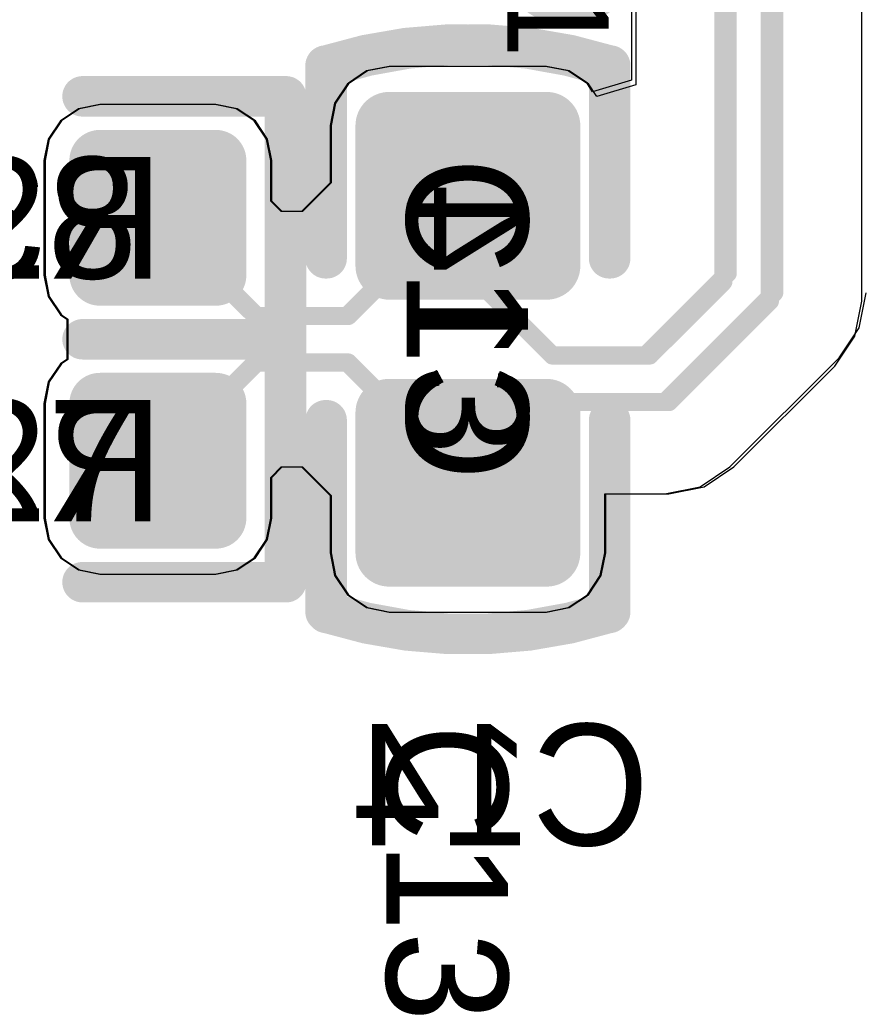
# Model space of a CAD drawing. Header units: millimetres. Extents: x 1.4 to 10.4, y 0 to 10.9.
# Tile 154 of 177: x 8.324 to 8.533, y 4.466 to 4.709. Entities that reach past the tile are written whole.
import ezdxf

# ---------------------------------------------------------------- set-up
doc = ezdxf.new("R2010")
doc.units = ezdxf.units.MM
doc.header["$MEASUREMENT"] = 0
for name, color, linetype in [('BottomLayer', 5, 'Continuous'), ('BottomOverlay', 54, 'Continuous'), ('BottomPaste', 16, 'Continuous'), ('BottomSolder', 6, 'Continuous'), ('InternalPlane2', 16, 'Continuous'), ('Mechanical31', 56, 'Continuous'), ('Mechanical32', 56, 'Continuous'), ('TopLayer', 1, 'Continuous'), ('TopOverlay', 2, 'Continuous'), ('TopPaste', 8, 'Continuous'), ('TopSolder', 216, 'Continuous')]:
    doc.layers.add(name, color=color, linetype=linetype)

msp = doc.modelspace()

# ---------------------------------------------------------------- linework, layer by layer
at = {"layer": 'BottomLayer'}
for p, q in [((8.47656, 4.77047), (8.47656, 4.69284)), ((8.41038, 4.69626), (8.40564, 4.69309)), ((8.41597, 4.69737), (8.41038, 4.69626)), ((8.45455, 4.69737), (8.41597, 4.69737)), ((8.46015, 4.69626), (8.45455, 4.69737)), ((8.46489, 4.69309), (8.46015, 4.69626)), ((8.40564, 4.69309), (8.40247, 4.68835)), ((8.46699, 4.68993), (8.46489, 4.69309)), ((8.47656, 4.69284), (8.46699, 4.68993)), ((8.33927, 4.68693), (8.33479, 4.68394)), ((8.34455, 4.68798), (8.33927, 4.68693)), ((8.3729, 4.68798), (8.34455, 4.68798)), ((8.37819, 4.68693), (8.3729, 4.68798)), ((8.38267, 4.68394), (8.37819, 4.68693)), ((8.40247, 4.68835), (8.40136, 4.68276)), ((8.33479, 4.68394), (8.3318, 4.67946)), ((8.38566, 4.67946), (8.38267, 4.68394)), ((8.40136, 4.68276), (8.40136, 4.6686)), ((8.3318, 4.67946), (8.33075, 4.67417)), ((8.38671, 4.67417), (8.38566, 4.67946)), ((8.33075, 4.67417), (8.33075, 4.64583)), ((8.38671, 4.6641), (8.38671, 4.67417)), ((8.40136, 4.6686), (8.39429, 4.66153)), ((8.38928, 4.66153), (8.38671, 4.6641)), ((8.39429, 4.66153), (8.38928, 4.66153)), ((8.33075, 4.64583), (8.3318, 4.64054)), ((8.3318, 4.64054), (8.33479, 4.63606)), ((8.53171, 4.63281), (8.53344, 4.64149)), ((8.33479, 4.63606), (8.33638, 4.635)), ((8.33638, 4.635), (8.33638, 4.625)), ((8.52679, 4.62545), (8.53171, 4.63281)), ((8.4998, 4.59846), (8.52679, 4.62545)), ((8.52679, 4.62545), (8.52679, 4.62545)), ((8.33479, 4.62394), (8.3318, 4.61946)), ((8.33638, 4.625), (8.33479, 4.62394)), ((8.3318, 4.61946), (8.33075, 4.61417)), ((8.33075, 4.61417), (8.33075, 4.58583)), ((8.38671, 4.5959), (8.38928, 4.59847)), ((8.38928, 4.59847), (8.39429, 4.59847)), ((8.39429, 4.59847), (8.40136, 4.5914)), ((8.49244, 4.59354), (8.4998, 4.59846)), ((8.38671, 4.58583), (8.38671, 4.5959)), ((8.40136, 4.5914), (8.40136, 4.57724)), ((8.46917, 4.57724), (8.46917, 4.59181)), ((8.46917, 4.59181), (8.48376, 4.59181)), ((8.48376, 4.59181), (8.49244, 4.59354)), ((8.48376, 4.59181), (8.48376, 4.59181)), ((8.33075, 4.58583), (8.3318, 4.58054)), ((8.38566, 4.58054), (8.38671, 4.58583)), ((8.3318, 4.58054), (8.33479, 4.57606)), ((8.38267, 4.57606), (8.38566, 4.58054)), ((8.40136, 4.57724), (8.40247, 4.57165)), ((8.46805, 4.57165), (8.46917, 4.57724)), ((8.33479, 4.57606), (8.33927, 4.57307)), ((8.37819, 4.57307), (8.38267, 4.57606)), ((8.33927, 4.57307), (8.34455, 4.57202)), ((8.34455, 4.57202), (8.3729, 4.57202)), ((8.3729, 4.57202), (8.37819, 4.57307)), ((8.40247, 4.57165), (8.40564, 4.56691)), ((8.46489, 4.56691), (8.46805, 4.57165)), ((8.40564, 4.56691), (8.41038, 4.56374)), ((8.46015, 4.56374), (8.46489, 4.56691)), ((8.41038, 4.56374), (8.41597, 4.56263)), ((8.41597, 4.56263), (8.45455, 4.56263)), ((8.45455, 4.56263), (8.46015, 4.56374))]:
    msp.add_line(p, q, dxfattribs=at)
at = {"layer": 'BottomLayer', "const_width": 0.0045}
for points in [[(8.49925, 4.64625), (8.49925, 4.84575)], [(8.51075, 4.64149), (8.51075, 4.84575)], [(8.40558, 4.63575), (8.43526, 4.66543)], [(8.43526, 4.64674), (8.43526, 4.66543)], [(8.35873, 4.66), (8.38298, 4.63575)], [(8.43526, 4.64674), (8.456, 4.626)], [(8.479, 4.626), (8.49925, 4.64625)], [(8.48376, 4.6145), (8.51075, 4.64149)], [(8.38298, 4.63575), (8.40558, 4.63575)], [(8.456, 4.626), (8.479, 4.626)], [(8.35873, 4.6), (8.38298, 4.62425)], [(8.38298, 4.62425), (8.40558, 4.62425)], [(8.40558, 4.62425), (8.43526, 4.59457)], [(8.43526, 4.59457), (8.4552, 4.6145)], [(8.4552, 4.6145), (8.48376, 4.6145)]]:
    msp.add_lwpolyline(points, dxfattribs=at)
at = {"layer": 'BottomLayer'}
for points, const_width in [([(8.41381, 4.68276, 1), (8.41814, 4.68276, 1)], 0.00433), ([(8.45239, 4.68276, 1), (8.45672, 4.68276, 1)], 0.00433), ([(8.34278, 4.67417, 1), (8.34633, 4.67417, 1)], 0.00354), ([(8.37113, 4.67417, 1), (8.37467, 4.67417, 1)], 0.00354), ([(8.43414, 4.66543, 1), (8.43639, 4.66543, 1)], 0.00225), ([(8.43414, 4.66543, 1), (8.43639, 4.66543, 1)], 0.00225), ([(8.3576, 4.66, 1), (8.35985, 4.66, 1)], 0.00225), ([(8.41381, 4.64811, 1), (8.41814, 4.64811, 1)], 0.00433), ([(8.45239, 4.64811, 1), (8.45672, 4.64811, 1)], 0.00433), ([(8.34278, 4.64583, 1), (8.34633, 4.64583, 1)], 0.00354), ([(8.37113, 4.64583, 1), (8.37467, 4.64583, 1)], 0.00354), ([(8.43414, 4.64674, 1), (8.43639, 4.64674, 1)], 0.00225), ([(8.43414, 4.64674, 1), (8.43639, 4.64674, 1)], 0.00225), ([(8.49812, 4.64625, 1), (8.50038, 4.64625, 1)], 0.00225), ([(8.49812, 4.64625, 1), (8.50038, 4.64625, 1)], 0.00225), ([(8.50962, 4.64149, 1), (8.51187, 4.64149, 1)], 0.00225), ([(8.50962, 4.64149, 1), (8.51187, 4.64149, 1)], 0.00225), ([(8.38185, 4.63575, 1), (8.3841, 4.63575, 1)], 0.00225), ([(8.38185, 4.63575, 1), (8.3841, 4.63575, 1)], 0.00225), ([(8.40446, 4.63575, 1), (8.40671, 4.63575, 1)], 0.00225), ([(8.40446, 4.63575, 1), (8.40671, 4.63575, 1)], 0.00225), ([(8.45487, 4.626, 1), (8.45712, 4.626, 1)], 0.00225), ([(8.45487, 4.626, 1), (8.45712, 4.626, 1)], 0.00225), ([(8.47787, 4.626, 1), (8.48012, 4.626, 1)], 0.00225), ([(8.47787, 4.626, 1), (8.48012, 4.626, 1)], 0.00225), ([(8.38185, 4.62425, 1), (8.3841, 4.62425, 1)], 0.00225), ([(8.38185, 4.62425, 1), (8.3841, 4.62425, 1)], 0.00225), ([(8.40446, 4.62425, 1), (8.40671, 4.62425, 1)], 0.00225), ([(8.40446, 4.62425, 1), (8.40671, 4.62425, 1)], 0.00225), ([(8.34278, 4.61417, 1), (8.34633, 4.61417, 1)], 0.00354), ([(8.37113, 4.61417, 1), (8.37467, 4.61417, 1)], 0.00354), ([(8.41381, 4.61189, 1), (8.41814, 4.61189, 1)], 0.00433), ([(8.45239, 4.61189, 1), (8.45672, 4.61189, 1)], 0.00433), ([(8.45407, 4.6145, 1), (8.45632, 4.6145, 1)], 0.00225), ([(8.45407, 4.6145, 1), (8.45632, 4.6145, 1)], 0.00225), ([(8.48264, 4.6145, 1), (8.48489, 4.6145, 1)], 0.00225), ([(8.48264, 4.6145, 1), (8.48489, 4.6145, 1)], 0.00225), ([(8.3576, 4.6, 1), (8.35985, 4.6, 1)], 0.00225), ([(8.43414, 4.59457, 1), (8.43639, 4.59457, 1)], 0.00225), ([(8.43414, 4.59457, 1), (8.43639, 4.59457, 1)], 0.00225), ([(8.34278, 4.58583, 1), (8.34633, 4.58583, 1)], 0.00354), ([(8.37113, 4.58583, 1), (8.37467, 4.58583, 1)], 0.00354), ([(8.41381, 4.57724, 1), (8.41814, 4.57724, 1)], 0.00433), ([(8.45239, 4.57724, 1), (8.45672, 4.57724, 1)], 0.00433)]:
    msp.add_lwpolyline(points, format="xyb", close=True, dxfattribs=dict(at, const_width=const_width))
for points in [[(8.41597, 4.68709), (8.41597, 4.64378), (8.45455, 4.68709), (8.45455, 4.64378)], [(8.41164, 4.68276), (8.41164, 4.64811), (8.45889, 4.68276), (8.45889, 4.64811)], [(8.34455, 4.64228), (8.3729, 4.64228), (8.34455, 4.67772), (8.3729, 4.67772)], [(8.34101, 4.64583), (8.37644, 4.64583), (8.34101, 4.67417), (8.37644, 4.67417)], [(8.34455, 4.58228), (8.3729, 4.58228), (8.34455, 4.61772), (8.3729, 4.61772)], [(8.41597, 4.61622), (8.41597, 4.57291), (8.45455, 4.61622), (8.45455, 4.57291)], [(8.34101, 4.58583), (8.37644, 4.58583), (8.34101, 4.61417), (8.37644, 4.61417)], [(8.41164, 4.61189), (8.41164, 4.57724), (8.45889, 4.61189), (8.45889, 4.57724)]]:
    msp.add_solid(points, dxfattribs=at)
at = {"layer": 'BottomOverlay', "const_width": 0.01}
for points in [[(8.40051, 4.69733, -0.154963), (8.47012, 4.6976)], [(8.47002, 4.56267, -0.154963), (8.40041, 4.5624)]]:
    msp.add_lwpolyline(points, format="xyb", dxfattribs=at)
for points in [[(8.40026, 4.65), (8.40026, 4.69733)], [(8.47026, 4.65), (8.47026, 4.6976)], [(8.34026, 4.69), (8.39026, 4.69)], [(8.39026, 4.63), (8.39026, 4.69)], [(8.34026, 4.63), (8.39026, 4.63)], [(8.34026, 4.63), (8.39026, 4.63)], [(8.39026, 4.57), (8.39026, 4.63)], [(8.40026, 4.5624), (8.40026, 4.61)], [(8.47026, 4.56267), (8.47026, 4.61)], [(8.34026, 4.57), (8.39026, 4.57)]]:
    msp.add_lwpolyline(points, dxfattribs=at)
at = {"layer": 'BottomOverlay', "const_width": 0.005}
for points in [[(8.39776, 4.69733, 1), (8.40276, 4.69733, 1)], [(8.398, 4.69733, 1), (8.40301, 4.69733, 1)], [(8.46762, 4.6976, 1), (8.47262, 4.6976, 1)], [(8.46776, 4.6976, 1), (8.47276, 4.6976, 1)], [(8.33776, 4.69, 1), (8.34276, 4.69, 1)], [(8.38776, 4.69, 1), (8.39276, 4.69, 1)], [(8.38776, 4.69, 1), (8.39276, 4.69, 1)], [(8.39776, 4.65, 1), (8.40276, 4.65, 1)], [(8.46776, 4.65, 1), (8.47276, 4.65, 1)], [(8.33776, 4.63, 1), (8.34276, 4.63, 1)], [(8.33776, 4.63, 1), (8.34276, 4.63, 1)], [(8.38776, 4.63, 1), (8.39276, 4.63, 1)], [(8.38776, 4.63, 1), (8.39276, 4.63, 1)], [(8.38776, 4.63, 1), (8.39276, 4.63, 1)], [(8.38776, 4.63, 1), (8.39276, 4.63, 1)], [(8.39776, 4.61, 1), (8.40276, 4.61, 1)], [(8.46776, 4.61, 1), (8.47276, 4.61, 1)], [(8.33776, 4.57, 1), (8.34276, 4.57, 1)], [(8.38776, 4.57, 1), (8.39276, 4.57, 1)], [(8.38776, 4.57, 1), (8.39276, 4.57, 1)], [(8.39776, 4.5624, 1), (8.40276, 4.5624, 1)], [(8.39791, 4.5624, 1), (8.40291, 4.5624, 1)], [(8.46752, 4.56267, 1), (8.47252, 4.56267, 1)], [(8.46776, 4.56267, 1), (8.47276, 4.56267, 1)]]:
    msp.add_lwpolyline(points, format="xyb", close=True, dxfattribs=at)
at = {"layer": 'BottomPaste'}
for points, const_width in [([(8.41381, 4.68276, 1), (8.41814, 4.68276, 1)], 0.00433), ([(8.45239, 4.68276, 1), (8.45672, 4.68276, 1)], 0.00433), ([(8.34278, 4.67417, 1), (8.34633, 4.67417, 1)], 0.00354), ([(8.37113, 4.67417, 1), (8.37467, 4.67417, 1)], 0.00354), ([(8.41381, 4.64811, 1), (8.41814, 4.64811, 1)], 0.00433), ([(8.45239, 4.64811, 1), (8.45672, 4.64811, 1)], 0.00433), ([(8.34278, 4.64583, 1), (8.34633, 4.64583, 1)], 0.00354), ([(8.37113, 4.64583, 1), (8.37467, 4.64583, 1)], 0.00354), ([(8.34278, 4.61417, 1), (8.34633, 4.61417, 1)], 0.00354), ([(8.37113, 4.61417, 1), (8.37467, 4.61417, 1)], 0.00354), ([(8.41381, 4.61189, 1), (8.41814, 4.61189, 1)], 0.00433), ([(8.45239, 4.61189, 1), (8.45672, 4.61189, 1)], 0.00433), ([(8.34278, 4.58583, 1), (8.34633, 4.58583, 1)], 0.00354), ([(8.37113, 4.58583, 1), (8.37467, 4.58583, 1)], 0.00354), ([(8.41381, 4.57724, 1), (8.41814, 4.57724, 1)], 0.00433), ([(8.45239, 4.57724, 1), (8.45672, 4.57724, 1)], 0.00433)]:
    msp.add_lwpolyline(points, format="xyb", close=True, dxfattribs=dict(at, const_width=const_width))
for points in [[(8.41597, 4.68709), (8.41597, 4.64378), (8.45455, 4.68709), (8.45455, 4.64378)], [(8.41164, 4.68276), (8.41164, 4.64811), (8.45889, 4.68276), (8.45889, 4.64811)], [(8.34455, 4.64228), (8.3729, 4.64228), (8.34455, 4.67772), (8.3729, 4.67772)], [(8.34101, 4.64583), (8.37644, 4.64583), (8.34101, 4.67417), (8.37644, 4.67417)], [(8.34455, 4.58228), (8.3729, 4.58228), (8.34455, 4.61772), (8.3729, 4.61772)], [(8.41597, 4.61622), (8.41597, 4.57291), (8.45455, 4.61622), (8.45455, 4.57291)], [(8.34101, 4.58583), (8.37644, 4.58583), (8.34101, 4.61417), (8.37644, 4.61417)], [(8.41164, 4.61189), (8.41164, 4.57724), (8.45889, 4.61189), (8.45889, 4.57724)]]:
    msp.add_solid(points, dxfattribs=at)
at = {"layer": 'BottomSolder'}
for points, const_width in [([(8.41181, 4.68276, 1), (8.42014, 4.68276, 1)], 0.00833), ([(8.45039, 4.68276, 1), (8.45872, 4.68276, 1)], 0.00833), ([(8.34078, 4.67417, 1), (8.34833, 4.67417, 1)], 0.00754), ([(8.36913, 4.67417, 1), (8.37667, 4.67417, 1)], 0.00754), ([(8.41181, 4.64811, 1), (8.42014, 4.64811, 1)], 0.00833), ([(8.45039, 4.64811, 1), (8.45872, 4.64811, 1)], 0.00833), ([(8.34078, 4.64583, 1), (8.34833, 4.64583, 1)], 0.00754), ([(8.36913, 4.64583, 1), (8.37667, 4.64583, 1)], 0.00754), ([(8.34078, 4.61417, 1), (8.34833, 4.61417, 1)], 0.00754), ([(8.36913, 4.61417, 1), (8.37667, 4.61417, 1)], 0.00754), ([(8.41181, 4.61189, 1), (8.42014, 4.61189, 1)], 0.00833), ([(8.45039, 4.61189, 1), (8.45872, 4.61189, 1)], 0.00833), ([(8.34078, 4.58583, 1), (8.34833, 4.58583, 1)], 0.00754), ([(8.36913, 4.58583, 1), (8.37667, 4.58583, 1)], 0.00754), ([(8.41181, 4.57724, 1), (8.42014, 4.57724, 1)], 0.00833), ([(8.45039, 4.57724, 1), (8.45872, 4.57724, 1)], 0.00833)]:
    msp.add_lwpolyline(points, format="xyb", close=True, dxfattribs=dict(at, const_width=const_width))
for points in [[(8.41597, 4.69109), (8.41597, 4.63978), (8.45455, 4.69109), (8.45455, 4.63978)], [(8.34455, 4.63828), (8.3729, 4.63828), (8.34455, 4.68172), (8.3729, 4.68172)], [(8.40764, 4.68276), (8.40764, 4.64811), (8.46289, 4.68276), (8.46289, 4.64811)], [(8.33701, 4.64583), (8.38044, 4.64583), (8.33701, 4.67417), (8.38044, 4.67417)], [(8.34455, 4.57828), (8.3729, 4.57828), (8.34455, 4.62172), (8.3729, 4.62172)], [(8.41597, 4.62022), (8.41597, 4.56891), (8.45455, 4.62022), (8.45455, 4.56891)], [(8.33701, 4.58583), (8.38044, 4.58583), (8.33701, 4.61417), (8.38044, 4.61417)], [(8.40764, 4.61189), (8.40764, 4.57724), (8.46289, 4.61189), (8.46289, 4.57724)]]:
    msp.add_solid(points, dxfattribs=at)
at = {"layer": 'InternalPlane2', "const_width": 0.0175}
for points in [[(8.45125, 4.725, 1), (8.46875, 4.725, 1)], [(8.54125, 4.725, 1), (8.55875, 4.725, 1)]]:
    msp.add_lwpolyline(points, format="xyb", close=True, dxfattribs=at)
at = {"layer": 'TopLayer'}
for p, q in [((8.4755, 4.72661), (8.4755, 4.69403)), ((8.53237, 4.63942), (8.53237, 4.72661)), ((8.41012, 4.69626), (8.40538, 4.69309)), ((8.41571, 4.69737), (8.41012, 4.69626)), ((8.45429, 4.69737), (8.41571, 4.69737)), ((8.45988, 4.69626), (8.45429, 4.69737)), ((8.46462, 4.69309), (8.45988, 4.69626)), ((8.4755, 4.69403), (8.46593, 4.69113)), ((8.40538, 4.69309), (8.40221, 4.68835)), ((8.46593, 4.69113), (8.46462, 4.69309)), ((8.33901, 4.68693), (8.33453, 4.68394)), ((8.34429, 4.68798), (8.33901, 4.68693)), ((8.37264, 4.68798), (8.34429, 4.68798)), ((8.37792, 4.68693), (8.37264, 4.68798)), ((8.3824, 4.68394), (8.37792, 4.68693)), ((8.40221, 4.68835), (8.4011, 4.68276)), ((8.33453, 4.68394), (8.33153, 4.67946)), ((8.3854, 4.67946), (8.3824, 4.68394)), ((8.4011, 4.68276), (8.4011, 4.6686)), ((8.33153, 4.67946), (8.33048, 4.67417)), ((8.38645, 4.67417), (8.3854, 4.67946)), ((8.33048, 4.67417), (8.33048, 4.64583)), ((8.38645, 4.6641), (8.38645, 4.67417)), ((8.4011, 4.6686), (8.39403, 4.66153)), ((8.38902, 4.66153), (8.38645, 4.6641)), ((8.39403, 4.66153), (8.38902, 4.66153)), ((8.33048, 4.64583), (8.33153, 4.64054)), ((8.33153, 4.64054), (8.33453, 4.63606)), ((8.53065, 4.63074), (8.53237, 4.63942)), ((8.53237, 4.63942), (8.53237, 4.63942)), ((8.33453, 4.63606), (8.33612, 4.635)), ((8.33612, 4.635), (8.33612, 4.625)), ((8.52573, 4.62338), (8.53065, 4.63074)), ((8.33453, 4.62394), (8.33153, 4.61946)), ((8.33612, 4.625), (8.33453, 4.62394)), ((8.5008, 4.59846), (8.52573, 4.62338)), ((8.52573, 4.62338), (8.52573, 4.62338)), ((8.33153, 4.61946), (8.33048, 4.61417)), ((8.33048, 4.61417), (8.33048, 4.58583)), ((8.38645, 4.5959), (8.38902, 4.59847)), ((8.38902, 4.59847), (8.39403, 4.59847)), ((8.39403, 4.59847), (8.4011, 4.5914)), ((8.49344, 4.59354), (8.5008, 4.59846)), ((8.38645, 4.58583), (8.38645, 4.5959)), ((8.4011, 4.5914), (8.4011, 4.57724)), ((8.4689, 4.57724), (8.4689, 4.59181)), ((8.4689, 4.59181), (8.48476, 4.59181)), ((8.48476, 4.59181), (8.49344, 4.59354)), ((8.48476, 4.59181), (8.48476, 4.59181)), ((8.33048, 4.58583), (8.33153, 4.58054)), ((8.3854, 4.58054), (8.38645, 4.58583)), ((8.33153, 4.58054), (8.33453, 4.57606)), ((8.3824, 4.57606), (8.3854, 4.58054)), ((8.4011, 4.57724), (8.40221, 4.57165)), ((8.46779, 4.57165), (8.4689, 4.57724)), ((8.33453, 4.57606), (8.33901, 4.57307)), ((8.37792, 4.57307), (8.3824, 4.57606)), ((8.33901, 4.57307), (8.34429, 4.57202)), ((8.34429, 4.57202), (8.37264, 4.57202)), ((8.37264, 4.57202), (8.37792, 4.57307)), ((8.40221, 4.57165), (8.40538, 4.56691)), ((8.46462, 4.56691), (8.46779, 4.57165)), ((8.40538, 4.56691), (8.41012, 4.56374)), ((8.45988, 4.56374), (8.46462, 4.56691)), ((8.41012, 4.56374), (8.41571, 4.56263)), ((8.41571, 4.56263), (8.45429, 4.56263)), ((8.45429, 4.56263), (8.45988, 4.56374))]:
    msp.add_line(p, q, dxfattribs=at)
at = {"layer": 'TopLayer', "const_width": 0.0045}
for points in [[(8.49819, 4.64419), (8.49819, 4.736)], [(8.50969, 4.63942), (8.50969, 4.736)], [(8.40532, 4.63575), (8.435, 4.66543)], [(8.435, 4.647), (8.435, 4.66543)], [(8.35846, 4.66), (8.38271, 4.63575)], [(8.435, 4.647), (8.456, 4.626)], [(8.48, 4.626), (8.49819, 4.64419)], [(8.48476, 4.6145), (8.50969, 4.63942)], [(8.38271, 4.63575), (8.40532, 4.63575)], [(8.456, 4.626), (8.48, 4.626)], [(8.35846, 4.6), (8.38271, 4.62425)], [(8.38271, 4.62425), (8.40532, 4.62425)], [(8.40532, 4.62425), (8.435, 4.59457)], [(8.435, 4.59457), (8.45493, 4.6145)], [(8.45493, 4.6145), (8.48476, 4.6145)]]:
    msp.add_lwpolyline(points, dxfattribs=at)
at = {"layer": 'TopLayer'}
for points, const_width in [([(8.41354, 4.68276, 1), (8.41787, 4.68276, 1)], 0.00433), ([(8.45213, 4.68276, 1), (8.45646, 4.68276, 1)], 0.00433), ([(8.34252, 4.67417, 1), (8.34606, 4.67417, 1)], 0.00354), ([(8.37087, 4.67417, 1), (8.37441, 4.67417, 1)], 0.00354), ([(8.43388, 4.66543, 1), (8.43613, 4.66543, 1)], 0.00225), ([(8.43388, 4.66543, 1), (8.43613, 4.66543, 1)], 0.00225), ([(8.35734, 4.66, 1), (8.35959, 4.66, 1)], 0.00225), ([(8.41354, 4.64811, 1), (8.41787, 4.64811, 1)], 0.00433), ([(8.45213, 4.64811, 1), (8.45646, 4.64811, 1)], 0.00433), ([(8.34252, 4.64583, 1), (8.34606, 4.64583, 1)], 0.00354), ([(8.37087, 4.64583, 1), (8.37441, 4.64583, 1)], 0.00354), ([(8.43388, 4.647, 1), (8.43613, 4.647, 1)], 0.00225), ([(8.43388, 4.647, 1), (8.43613, 4.647, 1)], 0.00225), ([(8.49706, 4.64419, 1), (8.49931, 4.64419, 1)], 0.00225), ([(8.49706, 4.64419, 1), (8.49931, 4.64419, 1)], 0.00225), ([(8.50856, 4.63942, 1), (8.51081, 4.63942, 1)], 0.00225), ([(8.50856, 4.63942, 1), (8.51081, 4.63942, 1)], 0.00225), ([(8.38159, 4.63575, 1), (8.38384, 4.63575, 1)], 0.00225), ([(8.38159, 4.63575, 1), (8.38384, 4.63575, 1)], 0.00225), ([(8.40419, 4.63575, 1), (8.40644, 4.63575, 1)], 0.00225), ([(8.40419, 4.63575, 1), (8.40644, 4.63575, 1)], 0.00225), ([(8.45487, 4.626, 1), (8.45712, 4.626, 1)], 0.00225), ([(8.45487, 4.626, 1), (8.45712, 4.626, 1)], 0.00225), ([(8.47888, 4.626, 1), (8.48113, 4.626, 1)], 0.00225), ([(8.47888, 4.626, 1), (8.48113, 4.626, 1)], 0.00225), ([(8.38159, 4.62425, 1), (8.38384, 4.62425, 1)], 0.00225), ([(8.38159, 4.62425, 1), (8.38384, 4.62425, 1)], 0.00225), ([(8.40419, 4.62425, 1), (8.40644, 4.62425, 1)], 0.00225), ([(8.40419, 4.62425, 1), (8.40644, 4.62425, 1)], 0.00225), ([(8.34252, 4.61417, 1), (8.34606, 4.61417, 1)], 0.00354), ([(8.37087, 4.61417, 1), (8.37441, 4.61417, 1)], 0.00354), ([(8.41354, 4.61189, 1), (8.41787, 4.61189, 1)], 0.00433), ([(8.45213, 4.61189, 1), (8.45646, 4.61189, 1)], 0.00433), ([(8.45381, 4.6145, 1), (8.45606, 4.6145, 1)], 0.00225), ([(8.45381, 4.6145, 1), (8.45606, 4.6145, 1)], 0.00225), ([(8.48364, 4.6145, 1), (8.48589, 4.6145, 1)], 0.00225), ([(8.48364, 4.6145, 1), (8.48589, 4.6145, 1)], 0.00225), ([(8.35734, 4.6, 1), (8.35959, 4.6, 1)], 0.00225), ([(8.43388, 4.59457, 1), (8.43613, 4.59457, 1)], 0.00225), ([(8.43388, 4.59457, 1), (8.43613, 4.59457, 1)], 0.00225), ([(8.34252, 4.58583, 1), (8.34606, 4.58583, 1)], 0.00354), ([(8.37087, 4.58583, 1), (8.37441, 4.58583, 1)], 0.00354), ([(8.41354, 4.57724, 1), (8.41787, 4.57724, 1)], 0.00433), ([(8.45213, 4.57724, 1), (8.45646, 4.57724, 1)], 0.00433)]:
    msp.add_lwpolyline(points, format="xyb", close=True, dxfattribs=dict(at, const_width=const_width))
for points in [[(8.41571, 4.68709), (8.41571, 4.64378), (8.45429, 4.68709), (8.45429, 4.64378)], [(8.41138, 4.68276), (8.41138, 4.64811), (8.45862, 4.68276), (8.45862, 4.64811)], [(8.34429, 4.64228), (8.37264, 4.64228), (8.34429, 4.67772), (8.37264, 4.67772)], [(8.34075, 4.64583), (8.37618, 4.64583), (8.34075, 4.67417), (8.37618, 4.67417)], [(8.34429, 4.58228), (8.37264, 4.58228), (8.34429, 4.61772), (8.37264, 4.61772)], [(8.41571, 4.61622), (8.41571, 4.57291), (8.45429, 4.61622), (8.45429, 4.57291)], [(8.34075, 4.58583), (8.37618, 4.58583), (8.34075, 4.61417), (8.37618, 4.61417)], [(8.41138, 4.61189), (8.41138, 4.57724), (8.45862, 4.61189), (8.45862, 4.57724)]]:
    msp.add_solid(points, dxfattribs=at)
at = {"layer": 'TopOverlay', "const_width": 0.01}
for points in [[(8.40015, 4.6976, -0.154963), (8.46976, 4.69733)], [(8.46985, 4.5624, -0.154963), (8.40024, 4.56267)]]:
    msp.add_lwpolyline(points, format="xyb", dxfattribs=at)
for points in [[(8.4, 4.65), (8.4, 4.6976)], [(8.47, 4.65), (8.47, 4.69733)], [(8.34, 4.69), (8.39, 4.69)], [(8.39, 4.63), (8.39, 4.69)], [(8.34, 4.63), (8.39, 4.63)], [(8.34, 4.63), (8.39, 4.63)], [(8.39, 4.57), (8.39, 4.63)], [(8.4, 4.56267), (8.4, 4.61)], [(8.47, 4.5624), (8.47, 4.61)], [(8.34, 4.57), (8.39, 4.57)]]:
    msp.add_lwpolyline(points, dxfattribs=at)
at = {"layer": 'TopOverlay', "const_width": 0.005}
for points in [[(8.3975, 4.6976, 1), (8.4025, 4.6976, 1)], [(8.39765, 4.6976, 1), (8.40265, 4.6976, 1)], [(8.46726, 4.69733, 1), (8.47226, 4.69733, 1)], [(8.4675, 4.69733, 1), (8.4725, 4.69733, 1)], [(8.3375, 4.69, 1), (8.3425, 4.69, 1)], [(8.3875, 4.69, 1), (8.3925, 4.69, 1)], [(8.3875, 4.69, 1), (8.3925, 4.69, 1)], [(8.3975, 4.65, 1), (8.4025, 4.65, 1)], [(8.4675, 4.65, 1), (8.4725, 4.65, 1)], [(8.3375, 4.63, 1), (8.3425, 4.63, 1)], [(8.3375, 4.63, 1), (8.3425, 4.63, 1)], [(8.3875, 4.63, 1), (8.3925, 4.63, 1)], [(8.3875, 4.63, 1), (8.3925, 4.63, 1)], [(8.3875, 4.63, 1), (8.3925, 4.63, 1)], [(8.3875, 4.63, 1), (8.3925, 4.63, 1)], [(8.3975, 4.61, 1), (8.4025, 4.61, 1)], [(8.4675, 4.61, 1), (8.4725, 4.61, 1)], [(8.3375, 4.57, 1), (8.3425, 4.57, 1)], [(8.3875, 4.57, 1), (8.3925, 4.57, 1)], [(8.3875, 4.57, 1), (8.3925, 4.57, 1)], [(8.3975, 4.56267, 1), (8.4025, 4.56267, 1)], [(8.39774, 4.56267, 1), (8.40274, 4.56267, 1)], [(8.46735, 4.5624, 1), (8.47235, 4.5624, 1)], [(8.4675, 4.5624, 1), (8.4725, 4.5624, 1)]]:
    msp.add_lwpolyline(points, format="xyb", close=True, dxfattribs=at)
at = {"layer": 'TopPaste'}
for points, const_width in [([(8.41354, 4.68276, 1), (8.41787, 4.68276, 1)], 0.00433), ([(8.45213, 4.68276, 1), (8.45646, 4.68276, 1)], 0.00433), ([(8.34252, 4.67417, 1), (8.34606, 4.67417, 1)], 0.00354), ([(8.37087, 4.67417, 1), (8.37441, 4.67417, 1)], 0.00354), ([(8.41354, 4.64811, 1), (8.41787, 4.64811, 1)], 0.00433), ([(8.45213, 4.64811, 1), (8.45646, 4.64811, 1)], 0.00433), ([(8.34252, 4.64583, 1), (8.34606, 4.64583, 1)], 0.00354), ([(8.37087, 4.64583, 1), (8.37441, 4.64583, 1)], 0.00354), ([(8.34252, 4.61417, 1), (8.34606, 4.61417, 1)], 0.00354), ([(8.37087, 4.61417, 1), (8.37441, 4.61417, 1)], 0.00354), ([(8.41354, 4.61189, 1), (8.41787, 4.61189, 1)], 0.00433), ([(8.45213, 4.61189, 1), (8.45646, 4.61189, 1)], 0.00433), ([(8.34252, 4.58583, 1), (8.34606, 4.58583, 1)], 0.00354), ([(8.37087, 4.58583, 1), (8.37441, 4.58583, 1)], 0.00354), ([(8.41354, 4.57724, 1), (8.41787, 4.57724, 1)], 0.00433), ([(8.45213, 4.57724, 1), (8.45646, 4.57724, 1)], 0.00433)]:
    msp.add_lwpolyline(points, format="xyb", close=True, dxfattribs=dict(at, const_width=const_width))
for points in [[(8.41571, 4.68709), (8.41571, 4.64378), (8.45429, 4.68709), (8.45429, 4.64378)], [(8.41138, 4.68276), (8.41138, 4.64811), (8.45862, 4.68276), (8.45862, 4.64811)], [(8.34429, 4.64228), (8.37264, 4.64228), (8.34429, 4.67772), (8.37264, 4.67772)], [(8.34075, 4.64583), (8.37618, 4.64583), (8.34075, 4.67417), (8.37618, 4.67417)], [(8.34429, 4.58228), (8.37264, 4.58228), (8.34429, 4.61772), (8.37264, 4.61772)], [(8.41571, 4.61622), (8.41571, 4.57291), (8.45429, 4.61622), (8.45429, 4.57291)], [(8.34075, 4.58583), (8.37618, 4.58583), (8.34075, 4.61417), (8.37618, 4.61417)], [(8.41138, 4.61189), (8.41138, 4.57724), (8.45862, 4.61189), (8.45862, 4.57724)]]:
    msp.add_solid(points, dxfattribs=at)
at = {"layer": 'TopSolder'}
for points, const_width in [([(8.41154, 4.68276, 1), (8.41987, 4.68276, 1)], 0.00833), ([(8.45013, 4.68276, 1), (8.45846, 4.68276, 1)], 0.00833), ([(8.34052, 4.67417, 1), (8.34806, 4.67417, 1)], 0.00754), ([(8.36887, 4.67417, 1), (8.37641, 4.67417, 1)], 0.00754), ([(8.41154, 4.64811, 1), (8.41987, 4.64811, 1)], 0.00833), ([(8.45013, 4.64811, 1), (8.45846, 4.64811, 1)], 0.00833), ([(8.34052, 4.64583, 1), (8.34806, 4.64583, 1)], 0.00754), ([(8.36887, 4.64583, 1), (8.37641, 4.64583, 1)], 0.00754), ([(8.34052, 4.61417, 1), (8.34806, 4.61417, 1)], 0.00754), ([(8.36887, 4.61417, 1), (8.37641, 4.61417, 1)], 0.00754), ([(8.41154, 4.61189, 1), (8.41987, 4.61189, 1)], 0.00833), ([(8.45013, 4.61189, 1), (8.45846, 4.61189, 1)], 0.00833), ([(8.34052, 4.58583, 1), (8.34806, 4.58583, 1)], 0.00754), ([(8.36887, 4.58583, 1), (8.37641, 4.58583, 1)], 0.00754), ([(8.41154, 4.57724, 1), (8.41987, 4.57724, 1)], 0.00833), ([(8.45013, 4.57724, 1), (8.45846, 4.57724, 1)], 0.00833)]:
    msp.add_lwpolyline(points, format="xyb", close=True, dxfattribs=dict(at, const_width=const_width))
for points in [[(8.41571, 4.69109), (8.41571, 4.63978), (8.45429, 4.69109), (8.45429, 4.63978)], [(8.34429, 4.63828), (8.37264, 4.63828), (8.34429, 4.68172), (8.37264, 4.68172)], [(8.40738, 4.68276), (8.40738, 4.64811), (8.46262, 4.68276), (8.46262, 4.64811)], [(8.33675, 4.64583), (8.38018, 4.64583), (8.33675, 4.67417), (8.38018, 4.67417)], [(8.34429, 4.57828), (8.37264, 4.57828), (8.34429, 4.62172), (8.37264, 4.62172)], [(8.41571, 4.62022), (8.41571, 4.56891), (8.45429, 4.62022), (8.45429, 4.56891)], [(8.33675, 4.58583), (8.38018, 4.58583), (8.33675, 4.61417), (8.38018, 4.61417)], [(8.40738, 4.61189), (8.40738, 4.57724), (8.46262, 4.61189), (8.46262, 4.57724)]]:
    msp.add_solid(points, dxfattribs=at)

# ---------------------------------------------------------------- texts
at = {"layer": 'BottomOverlay', "text_generation_flag": 2}
msp.add_text('C14', height=0.03, rotation=360, dxfattribs=at).set_placement((8.48, 4.505))
at = {"layer": 'Mechanical31'}
for s, rotation, p in [('R28', 360, (8.28, 4.645)), ('C13', 270, (8.42, 4.675)), ('R27', 360, (8.28, 4.585))]:
    msp.add_text(s, height=0.03, rotation=rotation, dxfattribs=at).set_placement(p)
at = {"layer": 'Mechanical32', "text_generation_flag": 2}
for s, rotation, p in [('R30', 360, (8.36, 4.645)), ('C14', 270, (8.42, 4.595)), ('R29', 360, (8.36, 4.585))]:
    msp.add_text(s, height=0.03, rotation=rotation, dxfattribs=at).set_placement(p)
at = {"layer": 'TopOverlay'}
for s, height, p in [('21', 0.025, (8.44488, 4.7367)), ('C13', 0.03, (8.415, 4.535))]:
    msp.add_text(s, height=height, rotation=270, dxfattribs=at).set_placement(p)

doc.saveas('drawing.dxf')
